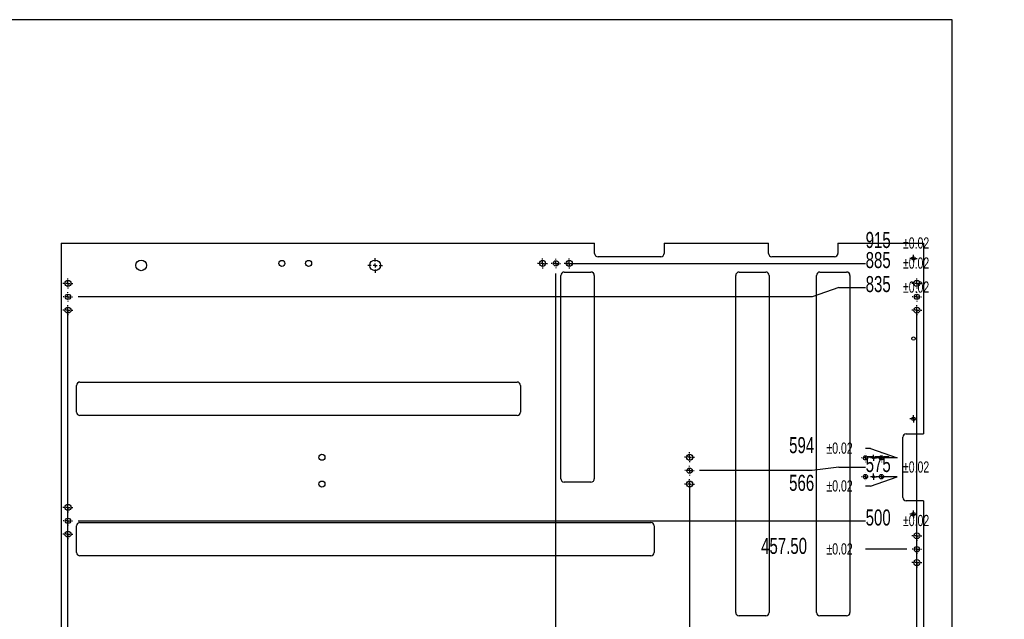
# Model space of a CAD drawing. Extents: x 14 to 410, y -22 to 279.
# Tile 16 of 16: x 226 to 410, y 166 to 279. Entities that reach past the tile are written whole.
import ezdxf

# ---------------------------------------------------------------- set-up
doc = ezdxf.new("R2010")
doc.units = 0
doc.linetypes.add('SLD-實線', pattern=[0])
doc.layers.get('0').update_dxf_attribs({"linetype": 'CONTINUOUS'})
doc.styles.add('SLDTEXTSTYLE0', font='TXT', dxfattribs={"width": 0.7})
doc.dimstyles.new('SLDDIMSTYLE12', dxfattribs={"dimtxt": 3, "dimasz": 3, "dimexe": 0, "dimexo": 0.0625, "dimgap": 0.75, "dimtad": 0, "dimtih": 1, "dimtoh": 1, "dimlfac": 8, "dimrnd": 1e-09, "dimzin": 4, "dimdsep": 46, "dimtxsty": 'SLDTEXTSTYLE0', "dimblk1": 'NONE', "dimblk2": 'NONE', "dimsah": 1, "dimcen": 0.09, "dimadec": 0, "dimazin": 0, "dimtol": 1, "dimtp": 0.02, "dimtm": 0.02, "dimtfac": 1, "dimtofl": 0, "dimtmove": 0, "dimatfit": 3, "dimldrblk": 'NONE', "dimfxl": 0, "dimtolj": 1, "dimarcsym": 0})
doc.dimstyles.new('SLDDIMSTYLE3', dxfattribs={"dimtxt": 3, "dimasz": 3, "dimexe": 0, "dimexo": 0.0625, "dimgap": 0.75, "dimtad": 0, "dimtih": 1, "dimtoh": 1, "dimlfac": 8, "dimrnd": 1e-09, "dimzin": 12, "dimdsep": 46, "dimtxsty": 'SLDTEXTSTYLE0', "dimblk1": 'NONE', "dimblk2": 'NONE', "dimsah": 1, "dimcen": 0.09, "dimadec": 0, "dimazin": 0, "dimtol": 1, "dimtp": 0.02, "dimtm": 0.02, "dimtfac": 1, "dimtofl": 0, "dimtmove": 0, "dimatfit": 3, "dimldrblk": 'NONE', "dimfxl": 0, "dimtolj": 1, "dimarcsym": 0})

# ---------------------------------------------------------------- blocks, each defined once
blk = doc.blocks.new('_D_155')
at = {"color": 7, "linetype": 'SLD-實線', "transparency": 16777216}
for p, q in [((393.41, 123.8), (393.41, 224.82)), ((394.24, 118.8), (393.41, 123.8)), ((394.24, 118.8), (394.24, 113.8))]:
    blk.add_line(p, q, dxfattribs=at)
at = {"color": 7, "linetype": 'SLD-實線', "transparency": 16777216, "attachment_point": 1, "rotation": 90, "style": 'SLDTEXTSTYLE0'}
for s, insert, char_height in [('\\M+5A1C00.02', (393.13, 106.47), 2.1), ('10', (392.12, 101.23), 3)]:
    blk.add_mtext(s, dxfattribs=dict(at, insert=insert, char_height=char_height))
blk = doc.blocks.new('_NONE')
blk = doc.blocks.new('_D_159')
at = {"color": 7, "linetype": 'SLD-實線', "transparency": 16777216}
blk.add_line((350.91, 192.32), (350.91, 113.8), dxfattribs=at)
at = {"color": 7, "linetype": 'SLD-實線', "transparency": 16777216, "attachment_point": 1, "rotation": 90, "style": 'SLDTEXTSTYLE0'}
for s, insert, char_height in [('\\M+5A1C00.02', (349.8, 106.47), 2.1), ('350', (348.79, 99.48), 3)]:
    blk.add_mtext(s, dxfattribs=dict(at, insert=insert, char_height=char_height))
blk = doc.blocks.new('_D_161')
at = {"color": 7, "linetype": 'SLD-實線', "transparency": 16777216}
for p, q in [((325.91, 123.8), (325.91, 231.07)), ((326.51, 118.8), (325.91, 123.8)), ((326.51, 118.8), (326.51, 113.8))]:
    blk.add_line(p, q, dxfattribs=at)
at = {"color": 7, "linetype": 'SLD-實線', "transparency": 16777216, "attachment_point": 1, "rotation": 90, "style": 'SLDTEXTSTYLE0'}
for s, insert, char_height in [('\\M+5A1C00.02', (325.41, 106.47), 2.1), ('550', (324.39, 99.48), 3)]:
    blk.add_mtext(s, dxfattribs=dict(at, insert=insert, char_height=char_height))
blk = doc.blocks.new('_D_165')
at = {"color": 7, "linetype": 'SLD-實線', "transparency": 16777216}
for p, q in [((234.66, 123.8), (234.66, 224.82)), ((236.94, 118.8), (234.66, 123.8)), ((236.94, 118.8), (236.94, 113.8))]:
    blk.add_line(p, q, dxfattribs=at)
at = {"color": 7, "linetype": 'SLD-實線', "transparency": 16777216, "attachment_point": 1, "rotation": 90, "style": 'SLDTEXTSTYLE0'}
for s, insert, char_height in [('\\M+5A1C00.02', (235.83, 106.47), 2.1), ('1280', (234.82, 97.74), 3)]:
    blk.add_mtext(s, dxfattribs=dict(at, insert=insert, char_height=char_height))
blk = doc.blocks.new('_D_174')
at = {"color": 7, "linetype": 'SLD-實線', "transparency": 16777216}
blk.add_line((391.54, 179.51), (383.84, 179.51), dxfattribs=at)
at = {"color": 7, "linetype": 'SLD-實線', "transparency": 16777216, "attachment_point": 1, "style": 'SLDTEXTSTYLE0'}
for s, insert, char_height in [('457.50', (364.29, 181.63), 3), ('\\M+5A1C00.02', (376.51, 180.62), 2.1)]:
    blk.add_mtext(s, dxfattribs=dict(at, insert=insert, char_height=char_height))
blk = doc.blocks.new('_D_175')
at = {"color": 7, "linetype": 'SLD-實線', "transparency": 16777216}
blk.add_line((236.54, 184.82), (383.84, 184.82), dxfattribs=at)
at = {"color": 7, "linetype": 'SLD-實線', "transparency": 16777216, "attachment_point": 1, "style": 'SLDTEXTSTYLE0'}
for s, insert, char_height in [('500', (383.84, 186.94), 3), ('\\M+5A1C00.02', (390.82, 185.93), 2.1)]:
    blk.add_mtext(s, dxfattribs=dict(at, insert=insert, char_height=char_height))
blk = doc.blocks.new('_D_176')
at = {"color": 7, "linetype": 'SLD-實線', "transparency": 16777216}
for p, q in [((384.72, 191.3), (389.72, 193.07)), ((389.72, 193.07), (385.72, 193.07)), ((384.72, 191.3), (383.84, 191.3))]:
    blk.add_line(p, q, dxfattribs=at)
at = {"color": 7, "linetype": 'SLD-實線', "transparency": 16777216, "attachment_point": 1, "style": 'SLDTEXTSTYLE0'}
for s, insert, char_height in [('566', (369.53, 193.42), 3), ('\\M+5A1C00.02', (376.51, 192.4), 2.1)]:
    blk.add_mtext(s, dxfattribs=dict(at, insert=insert, char_height=char_height))
blk = doc.blocks.new('_D_177')
at = {"color": 7, "linetype": 'SLD-實線', "transparency": 16777216}
for p, q in [((373.84, 194.2), (352.79, 194.2)), ((378.84, 194.82), (373.84, 194.2)), ((378.84, 194.82), (383.84, 194.82))]:
    blk.add_line(p, q, dxfattribs=at)
at = {"color": 7, "linetype": 'SLD-實線', "transparency": 16777216, "attachment_point": 1, "style": 'SLDTEXTSTYLE0'}
for s, insert, char_height in [('575', (383.84, 196.94), 3), ('\\M+5A1C00.02', (390.82, 195.93), 2.1)]:
    blk.add_mtext(s, dxfattribs=dict(at, insert=insert, char_height=char_height))
blk = doc.blocks.new('_D_178')
at = {"color": 7, "linetype": 'SLD-實線', "transparency": 16777216}
for p, q in [((384.72, 198.35), (383.84, 198.35)), ((384.72, 198.35), (389.72, 196.57)), ((389.72, 196.57), (385.72, 196.57))]:
    blk.add_line(p, q, dxfattribs=at)
at = {"color": 7, "linetype": 'SLD-實線', "transparency": 16777216, "attachment_point": 1, "style": 'SLDTEXTSTYLE0'}
for s, insert, char_height in [('594', (369.53, 200.47), 3), ('\\M+5A1C00.02', (376.51, 199.46), 2.1)]:
    blk.add_mtext(s, dxfattribs=dict(at, insert=insert, char_height=char_height))
blk = doc.blocks.new('_D_179')
at = {"color": 7, "linetype": 'SLD-實線', "transparency": 16777216}
for p, q in [((378.84, 228.46), (373.84, 226.7)), ((378.84, 228.46), (383.84, 228.46)), ((373.84, 226.7), (236.54, 226.7))]:
    blk.add_line(p, q, dxfattribs=at)
at = {"color": 7, "linetype": 'SLD-實線', "transparency": 16777216, "attachment_point": 1, "style": 'SLDTEXTSTYLE0'}
for s, insert, char_height in [('835', (383.84, 230.58), 3), ('\\M+5A1C00.02', (390.82, 229.57), 2.1)]:
    blk.add_mtext(s, dxfattribs=dict(at, insert=insert, char_height=char_height))
blk = doc.blocks.new('_D_180')
at = {"color": 7, "linetype": 'SLD-實線', "transparency": 16777216}
blk.add_line((327.79, 232.95), (383.84, 232.95), dxfattribs=at)
at = {"color": 7, "linetype": 'SLD-實線', "transparency": 16777216, "attachment_point": 1, "style": 'SLDTEXTSTYLE0'}
for s, insert, char_height in [('885', (383.84, 235.07), 3), ('\\M+5A1C00.02', (390.82, 234.06), 2.1)]:
    blk.add_mtext(s, dxfattribs=dict(at, insert=insert, char_height=char_height))
blk = doc.blocks.new('_D_181')
at = {"color": 7, "linetype": 'SLD-實線', "transparency": 16777216}
blk.add_line((379.66, 236.7), (383.84, 236.7), dxfattribs=at)
at = {"color": 7, "linetype": 'SLD-實線', "transparency": 16777216, "attachment_point": 1, "style": 'SLDTEXTSTYLE0'}
for s, insert, char_height in [('915', (383.84, 238.82), 3), ('\\M+5A1C00.02', (390.82, 237.81), 2.1)]:
    blk.add_mtext(s, dxfattribs=dict(at, insert=insert, char_height=char_height))
blk = doc.blocks.new('SW_CENTERMARKSYMBOL_53')
at = {"color": 0, "linetype": 'SLD-實線'}
for p, q in [((-0.75, 0), (-1.375, 0)), ((0, 0), (-0.375, 0)), ((0, 0.75), (0, 1.375)), ((0, 0), (0, 0.375)), ((0, 0), (0, -0.375)), ((0, 0), (0.375, 0)), ((0.75, 0), (1.375, 0)), ((0, -0.75), (0, -1.375))]:
    blk.add_line(p, q, dxfattribs=at)
blk = doc.blocks.new('SW_CENTERMARKSYMBOL_54')
at = {"color": 0, "linetype": 'SLD-實線'}
for p, q in [((-0.75, 0), (-0.9375, 0)), ((0, 0), (-0.375, 0)), ((0, 0.75), (0, 0.9375)), ((0, 0), (0, 0.375)), ((0, 0), (0, -0.375)), ((0, 0), (0.375, 0)), ((0.75, 0), (0.9375, 0)), ((0, -0.75), (0, -0.9375))]:
    blk.add_line(p, q, dxfattribs=at)
blk = doc.blocks.new('SW_CENTERMARKSYMBOL_55')
at = {"color": 0, "linetype": 'SLD-實線'}
for p, q in [((-0.75, 0), (-0.875, 0)), ((0, 0), (-0.375, 0)), ((0, 0.75), (0, 0.875)), ((0, 0), (0, 0.375)), ((0, 0), (0, -0.375)), ((0, 0), (0.375, 0)), ((0.75, 0), (0.875, 0)), ((0, -0.75), (0, -0.875))]:
    blk.add_line(p, q, dxfattribs=at)
blk = doc.blocks.new('SW_CENTERMARKSYMBOL_56')
at = {"color": 0, "linetype": 'SLD-實線'}
for p, q in [((-0.75, 0), (-0.9375, 0)), ((0, 0), (-0.375, 0)), ((0, 0.75), (0, 0.9375)), ((0, 0), (0, 0.375)), ((0, 0), (0, -0.375)), ((0, 0), (0.375, 0)), ((0.75, 0), (0.9375, 0)), ((0, -0.75), (0, -0.9375))]:
    blk.add_line(p, q, dxfattribs=at)
blk = doc.blocks.new('SW_CENTERMARKSYMBOL_57')
at = {"color": 0, "linetype": 'SLD-實線'}
for p, q in [((-0.75, 0), (-0.9375, 0)), ((0, 0), (-0.375, 0)), ((0, 0.75), (0, 0.9375)), ((0, 0), (0, 0.375)), ((0, 0), (0, -0.375)), ((0, 0), (0.375, 0)), ((0.75, 0), (0.9375, 0)), ((0, -0.75), (0, -0.9375))]:
    blk.add_line(p, q, dxfattribs=at)
blk = doc.blocks.new('SW_CENTERMARKSYMBOL_58')
at = {"color": 0, "linetype": 'SLD-實線'}
for p, q in [((-0.75, 0), (-0.875, 0)), ((0, 0), (-0.375, 0)), ((0, 0.75), (0, 0.875)), ((0, 0), (0, 0.375)), ((0, 0), (0, -0.375)), ((0, 0), (0.375, 0)), ((0.75, 0), (0.875, 0)), ((0, -0.75), (0, -0.875))]:
    blk.add_line(p, q, dxfattribs=at)
blk = doc.blocks.new('SW_CENTERMARKSYMBOL_59')
at = {"color": 0, "linetype": 'SLD-實線'}
for p, q in [((-0.75, 0), (-0.9375, 0)), ((0, 0), (-0.375, 0)), ((0, 0.75), (0, 0.9375)), ((0, 0), (0, 0.375)), ((0, 0), (0, -0.375)), ((0, 0), (0.375, 0)), ((0.75, 0), (0.9375, 0)), ((0, -0.75), (0, -0.9375))]:
    blk.add_line(p, q, dxfattribs=at)
blk = doc.blocks.new('SW_CENTERMARKSYMBOL_96')
at = {"color": 0, "linetype": 'SLD-實線'}
for p, q in [((-0.75, 0), (-0.9375, 0)), ((0, 0), (-0.375, 0)), ((0, 0.75), (0, 0.9375)), ((0, 0), (0, 0.375)), ((0, 0), (0, -0.375)), ((0, 0), (0.375, 0)), ((0.75, 0), (0.9375, 0)), ((0, -0.75), (0, -0.9375))]:
    blk.add_line(p, q, dxfattribs=at)
blk = doc.blocks.new('SW_CENTERMARKSYMBOL_97')
at = {"color": 0, "linetype": 'SLD-實線'}
for p, q in [((-0.75, 0), (-0.875, 0)), ((0, 0), (-0.375, 0)), ((0, 0.75), (0, 0.875)), ((0, 0), (0, 0.375)), ((0, 0), (0, -0.375)), ((0, 0), (0.375, 0)), ((0.75, 0), (0.875, 0)), ((0, -0.75), (0, -0.875))]:
    blk.add_line(p, q, dxfattribs=at)
blk = doc.blocks.new('SW_CENTERMARKSYMBOL_98')
at = {"color": 0, "linetype": 'SLD-實線'}
for p, q in [((-0.75, 0), (-0.9375, 0)), ((0, 0), (-0.375, 0)), ((0, 0.75), (0, 0.9375)), ((0, 0), (0, 0.375)), ((0, 0), (0, -0.375)), ((0, 0), (0.375, 0)), ((0.75, 0), (0.9375, 0)), ((0, -0.75), (0, -0.9375))]:
    blk.add_line(p, q, dxfattribs=at)
blk = doc.blocks.new('SW_CENTERMARKSYMBOL_99')
at = {"color": 0, "linetype": 'SLD-實線'}
for p, q in [((-0.375, 0), (-0.5625, 0)), ((0, 0), (-0.375, 0)), ((0, 0.375), (0, 0.5625)), ((0, 0), (0, 0.375)), ((0, 0), (0, -0.375)), ((0, 0), (0.375, 0)), ((0.375, 0), (0.5625, 0)), ((0, -0.375), (0, -0.5625))]:
    blk.add_line(p, q, dxfattribs=at)
blk = doc.blocks.new('SW_CENTERMARKSYMBOL_100')
at = {"color": 0, "linetype": 'SLD-實線'}
for p, q in [((-0.75, 0), (-0.7875, 0)), ((0, 0), (-0.375, 0)), ((0, 0.75), (0, 0.7875)), ((0, 0), (0, 0.375)), ((0, 0), (0, -0.375)), ((0, 0), (0.375, 0)), ((0.75, 0), (0.7875, 0)), ((0, -0.75), (0, -0.7875))]:
    blk.add_line(p, q, dxfattribs=at)
blk = doc.blocks.new('SW_CENTERMARKSYMBOL_101')
at = {"color": 0, "linetype": 'SLD-實線'}
for p, q in [((-0.75, 0), (-0.7875, 0)), ((0, 0), (-0.375, 0)), ((0, 0.75), (0, 0.7875)), ((0, 0), (0, 0.375)), ((0, 0), (0, -0.375)), ((0, 0), (0.375, 0)), ((0.75, 0), (0.7875, 0)), ((0, -0.75), (0, -0.7875))]:
    blk.add_line(p, q, dxfattribs=at)
blk = doc.blocks.new('SW_CENTERMARKSYMBOL_102')
at = {"color": 0, "linetype": 'SLD-實線'}
for p, q in [((-0.75, 0), (-0.7875, 0)), ((0, 0), (-0.375, 0)), ((0, 0.75), (0, 0.7875)), ((0, 0), (0, 0.375)), ((0, 0), (0, -0.375)), ((0, 0), (0.375, 0)), ((0.75, 0), (0.7875, 0)), ((0, -0.75), (0, -0.7875))]:
    blk.add_line(p, q, dxfattribs=at)
blk = doc.blocks.new('SW_CENTERMARKSYMBOL_103')
at = {"color": 0, "linetype": 'SLD-實線'}
for p, q in [((-0.375, 0), (-0.5625, 0)), ((0, 0), (-0.375, 0)), ((0, 0.375), (0, 0.5625)), ((0, 0), (0, 0.375)), ((0, 0), (0, -0.375)), ((0, 0), (0.375, 0)), ((0.375, 0), (0.5625, 0)), ((0, -0.375), (0, -0.5625))]:
    blk.add_line(p, q, dxfattribs=at)
blk = doc.blocks.new('SW_CENTERMARKSYMBOL_104')
at = {"color": 0, "linetype": 'SLD-實線'}
for p, q in [((-0.75, 0), (-0.7875, 0)), ((0, 0), (-0.375, 0)), ((0, 0.75), (0, 0.7875)), ((0, 0), (0, 0.375)), ((0, 0), (0, -0.375)), ((0, 0), (0.375, 0)), ((0.75, 0), (0.7875, 0)), ((0, -0.75), (0, -0.7875))]:
    blk.add_line(p, q, dxfattribs=at)
blk = doc.blocks.new('SW_CENTERMARKSYMBOL_105')
at = {"color": 0, "linetype": 'SLD-實線'}
for p, q in [((-0.375, 0), (-0.6875, 0)), ((0, 0), (-0.375, 0)), ((0, 0.375), (0, 0.6875)), ((0, 0), (0, 0.375)), ((0, 0), (0, -0.375)), ((0, 0), (0.375, 0)), ((0.375, 0), (0.6875, 0)), ((0, -0.375), (0, -0.6875))]:
    blk.add_line(p, q, dxfattribs=at)
blk = doc.blocks.new('SW_CENTERMARKSYMBOL_106')
at = {"color": 0, "linetype": 'SLD-實線'}
for p, q in [((-0.375, 0), (-0.6875, 0)), ((0, 0), (-0.375, 0)), ((0, 0.375), (0, 0.6875)), ((0, 0), (0, 0.375)), ((0, 0), (0, -0.375)), ((0, 0), (0.375, 0)), ((0.375, 0), (0.6875, 0)), ((0, -0.375), (0, -0.6875))]:
    blk.add_line(p, q, dxfattribs=at)
blk = doc.blocks.new('SW_CENTERMARKSYMBOL_107')
at = {"color": 0, "linetype": 'SLD-實線'}
for p, q in [((-0.75, 0), (-0.9375, 0)), ((0, 0), (-0.375, 0)), ((0, 0.75), (0, 0.9375)), ((0, 0), (0, 0.375)), ((0, 0), (0, -0.375)), ((0, 0), (0.375, 0)), ((0.75, 0), (0.9375, 0)), ((0, -0.75), (0, -0.9375))]:
    blk.add_line(p, q, dxfattribs=at)
blk = doc.blocks.new('SW_CENTERMARKSYMBOL_108')
at = {"color": 0, "linetype": 'SLD-實線'}
for p, q in [((-0.75, 0), (-0.875, 0)), ((0, 0), (-0.375, 0)), ((0, 0.75), (0, 0.875)), ((0, 0), (0, 0.375)), ((0, 0), (0, -0.375)), ((0, 0), (0.375, 0)), ((0.75, 0), (0.875, 0)), ((0, -0.75), (0, -0.875))]:
    blk.add_line(p, q, dxfattribs=at)
blk = doc.blocks.new('SW_CENTERMARKSYMBOL_109')
at = {"color": 0, "linetype": 'SLD-實線'}
for p, q in [((-0.75, 0), (-0.9375, 0)), ((0, 0), (-0.375, 0)), ((0, 0.75), (0, 0.9375)), ((0, 0), (0, 0.375)), ((0, 0), (0, -0.375)), ((0, 0), (0.375, 0)), ((0.75, 0), (0.9375, 0)), ((0, -0.75), (0, -0.9375))]:
    blk.add_line(p, q, dxfattribs=at)
blk = doc.blocks.new('SW_CENTERMARKSYMBOL_110')
at = {"color": 0, "linetype": 'SLD-實線'}
for p, q in [((-0.75, 0), (-0.9375, 0)), ((0, 0), (-0.375, 0)), ((0, 0.75), (0, 0.9375)), ((0, 0), (0, 0.375)), ((0, 0), (0, -0.375)), ((0, 0), (0.375, 0)), ((0.75, 0), (0.9375, 0)), ((0, -0.75), (0, -0.9375))]:
    blk.add_line(p, q, dxfattribs=at)
blk = doc.blocks.new('SW_CENTERMARKSYMBOL_111')
at = {"color": 0, "linetype": 'SLD-實線'}
for p, q in [((-0.75, 0), (-0.875, 0)), ((0, 0), (-0.375, 0)), ((0, 0.75), (0, 0.875)), ((0, 0), (0, 0.375)), ((0, 0), (0, -0.375)), ((0, 0), (0.375, 0)), ((0.75, 0), (0.875, 0)), ((0, -0.75), (0, -0.875))]:
    blk.add_line(p, q, dxfattribs=at)
blk = doc.blocks.new('SW_CENTERMARKSYMBOL_112')
at = {"color": 0, "linetype": 'SLD-實線'}
for p, q in [((-0.75, 0), (-0.9375, 0)), ((0, 0), (-0.375, 0)), ((0, 0.75), (0, 0.9375)), ((0, 0), (0, 0.375)), ((0, 0), (0, -0.375)), ((0, 0), (0.375, 0)), ((0.75, 0), (0.9375, 0)), ((0, -0.75), (0, -0.9375))]:
    blk.add_line(p, q, dxfattribs=at)
blk = doc.blocks.new('SW_CENTERMARKSYMBOL_113')
at = {"color": 0, "linetype": 'SLD-實線'}
for p, q in [((-0.75, 0), (-0.875, 0)), ((0, 0), (-0.375, 0)), ((0, 0.75), (0, 0.875)), ((0, 0), (0, 0.375)), ((0, 0), (0, -0.375)), ((0, 0), (0.375, 0)), ((0.75, 0), (0.875, 0)), ((0, -0.75), (0, -0.875))]:
    blk.add_line(p, q, dxfattribs=at)
blk = doc.blocks.new('SW_CENTERMARKSYMBOL_114')
at = {"color": 0, "linetype": 'SLD-實線'}
for p, q in [((-0.75, 0), (-0.9375, 0)), ((0, 0), (-0.375, 0)), ((0, 0.75), (0, 0.9375)), ((0, 0), (0, 0.375)), ((0, 0), (0, -0.375)), ((0, 0), (0.375, 0)), ((0.75, 0), (0.9375, 0)), ((0, -0.75), (0, -0.9375))]:
    blk.add_line(p, q, dxfattribs=at)
blk = doc.blocks.new('SW_CENTERMARKSYMBOL_115')
at = {"color": 0, "linetype": 'SLD-實線'}
for p, q in [((-0.75, 0), (-0.9375, 0)), ((0, 0), (-0.375, 0)), ((0, 0.75), (0, 0.9375)), ((0, 0), (0, 0.375)), ((0, 0), (0, -0.375)), ((0, 0), (0.375, 0)), ((0.75, 0), (0.9375, 0)), ((0, -0.75), (0, -0.9375))]:
    blk.add_line(p, q, dxfattribs=at)
blk = doc.blocks.new('SW_CENTERMARKSYMBOL_116')
at = {"color": 0, "linetype": 'SLD-實線'}
for p, q in [((-0.375, 0), (-0.6875, 0)), ((0, 0), (-0.375, 0)), ((0, 0.375), (0, 0.6875)), ((0, 0), (0, 0.375)), ((0, 0), (0, -0.375)), ((0, 0), (0.375, 0)), ((0.375, 0), (0.6875, 0)), ((0, -0.375), (0, -0.6875))]:
    blk.add_line(p, q, dxfattribs=at)

msp = doc.modelspace()

# ---------------------------------------------------------------- linework, layer by layer
at = {"color": 144, "linetype": 'SLD-實線'}
for p, q in [((400, 278.5), (20, 278.5)), ((400, 18.5), (400, 278.5))]:
    msp.add_line(p, q, dxfattribs=at)
at = {"color": 7, "linetype": 'SLD-實線'}
for p, q in [((233.4117, 236.6979), (233.4117, 122.3229)), ((233.4117, 236.6979), (333.1617, 236.6979)), ((333.1617, 234.8229), (333.1617, 236.6979)), ((346.1617, 236.6979), (346.1617, 234.8229)), ((346.1617, 236.6979), (365.6617, 236.6979)), ((365.6617, 234.8229), (365.6617, 236.6979)), ((378.6617, 236.6979), (378.6617, 234.8229)), ((378.6617, 236.6979), (394.6617, 236.6979)), ((394.6617, 236.6979), (394.6617, 201.0729)), ((345.5367, 234.1979), (333.7867, 234.1979)), ((378.0367, 234.1979), (366.2867, 234.1979)), ((326.8492, 192.6979), (326.8492, 230.6979)), ((327.4742, 231.3229), (332.4742, 231.3229)), ((333.0992, 230.6979), (333.0992, 192.6979)), ((359.5367, 167.6979), (359.5367, 230.6979)), ((360.1617, 231.3229), (365.1617, 231.3229)), ((365.7867, 230.6979), (365.7867, 167.6979)), ((374.6617, 167.6979), (374.6617, 230.6979)), ((375.2867, 231.3229), (380.2867, 231.3229)), ((380.9117, 230.6979), (380.9117, 167.6979)), ((236.2867, 205.1354), (236.2867, 210.1354)), ((236.9117, 210.7604), (318.6617, 210.7604)), ((319.2867, 210.1354), (319.2867, 205.1354)), ((318.6617, 204.5104), (236.9117, 204.5104)), ((391.4117, 201.0729), (394.6617, 201.0729)), ((390.7867, 189.1979), (390.7867, 200.4479)), ((332.4742, 192.0729), (327.4742, 192.0729)), ((394.6617, 188.5729), (391.4117, 188.5729)), ((394.6617, 188.5729), (394.6617, 153.5729)), ((236.9117, 184.5104), (343.6617, 184.5104)), ((236.2867, 178.8854), (236.2867, 183.8854)), ((344.2867, 183.8854), (344.2867, 178.8854)), ((343.6617, 178.2604), (236.9117, 178.2604)), ((365.1617, 167.0729), (360.1617, 167.0729)), ((380.2867, 167.0729), (375.2867, 167.0729))]:
    msp.add_line(p, q, dxfattribs=at)
for centre, radius in [((392.7867, 233.8854), 0.3125), ((248.3492, 232.5729), 1), ((274.6617, 232.9479), 0.5625), ((279.6617, 232.9479), 0.5625), ((292.0992, 232.5729), 1), ((323.4117, 232.9479), 0.5625), ((325.9117, 232.9479), 0.5), ((328.4117, 232.9479), 0.5625), ((234.6617, 229.1979), 0.5625), ((393.4117, 229.1979), 0.5625), ((234.6617, 226.6979), 0.5), ((393.4117, 226.6979), 0.5), ((234.6617, 224.1979), 0.5625), ((393.4117, 224.1979), 0.5625), ((392.7867, 218.8854), 0.3125), ((392.7867, 203.8854), 0.3125), ((282.1617, 196.6979), 0.5625), ((350.9117, 196.6979), 0.5625), ((383.7867, 196.5729), 0.4125), ((385.2867, 196.5729), 0.1875), ((386.7867, 196.5729), 0.4125), ((350.9117, 194.1979), 0.5), ((383.7867, 193.0729), 0.4125), ((386.7867, 193.0729), 0.4125), ((282.1617, 191.6979), 0.5625), ((350.9117, 191.6979), 0.5625), ((385.2867, 193.0729), 0.1875), ((234.6617, 187.3229), 0.5625), ((392.7867, 186.0729), 0.3125), ((234.6617, 184.8229), 0.5), ((234.6617, 182.3229), 0.5625), ((393.4117, 182.0104), 0.5625), ((393.4117, 179.5104), 0.5), ((393.4117, 177.0104), 0.5625)]:
    msp.add_circle(centre, radius, dxfattribs=at)
for centre, start, end in [((333.7867, 234.8229), 180, 270), ((345.5367, 234.8229), 270, 0), ((366.2867, 234.8229), 180, 270), ((378.0367, 234.8229), 270, 0), ((327.4742, 230.6979), 90, 180), ((332.4742, 230.6979), 0, 90), ((360.1617, 230.6979), 90, 180), ((365.1617, 230.6979), 0, 90), ((375.2867, 230.6979), 90, 180), ((380.2867, 230.6979), 0, 90), ((236.9117, 210.1354), 90, 180), ((318.6617, 210.1354), 0, 90), ((236.9117, 205.1354), 180, 270), ((318.6617, 205.1354), 270, 0), ((391.4117, 200.4479), 90, 180), ((327.4742, 192.6979), 180, 270), ((332.4742, 192.6979), 270, 0), ((391.4117, 189.1979), 180, 270), ((236.9117, 183.8854), 90, 180), ((343.6617, 183.8854), 0, 90), ((236.9117, 178.8854), 180, 270), ((343.6617, 178.8854), 270, 0), ((360.1617, 167.6979), 180, 270), ((365.1617, 167.6979), 270, 0), ((375.2867, 167.6979), 180, 270), ((380.2867, 167.6979), 270, 0)]:
    msp.add_arc(centre, 0.625, start, end, dxfattribs=at)

# ---------------------------------------------------------------- block references
for name, p in [('SW_CENTERMARKSYMBOL_53', (292.0992, 232.5729)), ('SW_CENTERMARKSYMBOL_110', (323.4117, 232.9479)), ('SW_CENTERMARKSYMBOL_112', (328.4117, 232.9479)), ('SW_CENTERMARKSYMBOL_116', (392.7867, 233.8854)), ('SW_CENTERMARKSYMBOL_111', (325.9117, 232.9479)), ('SW_CENTERMARKSYMBOL_54', (234.6617, 229.1979)), ('SW_CENTERMARKSYMBOL_115', (393.4117, 229.1979)), ('SW_CENTERMARKSYMBOL_55', (234.6617, 226.6979)), ('SW_CENTERMARKSYMBOL_113', (393.4117, 226.6979)), ('SW_CENTERMARKSYMBOL_56', (234.6617, 224.1979)), ('SW_CENTERMARKSYMBOL_114', (393.4117, 224.1979)), ('SW_CENTERMARKSYMBOL_106', (392.7867, 203.8854)), ('SW_CENTERMARKSYMBOL_109', (350.9117, 196.6979)), ('SW_CENTERMARKSYMBOL_101', (383.7867, 196.5729)), ('SW_CENTERMARKSYMBOL_103', (385.2867, 196.5729)), ('SW_CENTERMARKSYMBOL_102', (386.7867, 196.5729)), ('SW_CENTERMARKSYMBOL_108', (350.9117, 194.1979)), ('SW_CENTERMARKSYMBOL_100', (383.7867, 193.0729)), ('SW_CENTERMARKSYMBOL_99', (385.2867, 193.0729)), ('SW_CENTERMARKSYMBOL_104', (386.7867, 193.0729)), ('SW_CENTERMARKSYMBOL_107', (350.9117, 191.6979)), ('SW_CENTERMARKSYMBOL_57', (234.6617, 187.3229)), ('SW_CENTERMARKSYMBOL_105', (392.7867, 186.0729)), ('SW_CENTERMARKSYMBOL_58', (234.6617, 184.8229)), ('SW_CENTERMARKSYMBOL_59', (234.6617, 182.3229)), ('SW_CENTERMARKSYMBOL_98', (393.4117, 182.0104)), ('SW_CENTERMARKSYMBOL_97', (393.4117, 179.5104)), ('SW_CENTERMARKSYMBOL_96', (393.4117, 177.0104))]:
    msp.add_blockref(name, p, dxfattribs=at)

# ---------------------------------------------------------------- dimensions: what is measured, and where the dimension line sits
for feature_location, offset, dtype, origin, dimstyle, picture, middle in [((378.6617, 236.6979), (5.1797, 0), 0, (375.9117, 122.3229), 'SLDDIMSTYLE3', '_D_181', (390.9993, 236.6979)), ((326.7867, 232.9479), (57.0547, 0), 0, (375.9117, 122.3229), 'SLDDIMSTYLE3', '_D_180', (390.9993, 232.9479)), ((325.9117, 232.0729), (0.6024, -118.2741), 1, (394.6617, 122.3229), 'SLDDIMSTYLE3', '_D_161', (326.514, 106.6409)), ((235.5367, 226.6979), (148.3047, 1.7633), 0, (375.9117, 122.3229), 'SLDDIMSTYLE3', '_D_179', (390.9993, 228.4612)), ((234.6617, 225.8229), (2.2766, -112.0241), 1, (394.6617, 122.3229), 'SLDDIMSTYLE3', '_D_165', (236.9383, 105.768)), ((393.4117, 225.8229), (0.8258, -112.0241), 1, (394.6617, 122.3229), 'SLDDIMSTYLE3', '_D_155', (394.2375, 107.5138)), ((384.7242, 196.5729), (-0.8828, 1.7766), 0, (375.9117, 122.3229), 'SLDDIMSTYLE3', '_D_178', (376.6834, 198.3495)), ((351.7867, 194.1979), (32.0547, 0.625), 0, (375.9117, 122.3229), 'SLDDIMSTYLE3', '_D_177', (390.9993, 194.8229)), ((384.7242, 193.0729), (-0.8828, -1.7766), 0, (375.9117, 122.3229), 'SLDDIMSTYLE3', '_D_176', (376.6834, 191.2963)), ((350.9117, 193.3229), (0, -79.5241), 1, (394.6617, 122.3229), 'SLDDIMSTYLE3', '_D_159', (350.9117, 106.6409)), ((235.5367, 184.8229), (148.3047, 0), 0, (375.9117, 122.3229), 'SLDDIMSTYLE3', '_D_175', (390.9993, 184.8229)), ((392.5367, 179.5104), (-8.6953, 0), 0, (375.9117, 122.3229), 'SLDDIMSTYLE12', '_D_174', (374.0647, 179.5104))]:
    dim = msp.add_ordinate_dim(feature_location=feature_location, offset=offset, dtype=dtype, origin=origin, dimstyle=dimstyle, dxfattribs=at)
    dim.commit()
    dim.dimension.update_dxf_attribs({"geometry": picture, "text_midpoint": middle})

doc.saveas('drawing.dxf')
